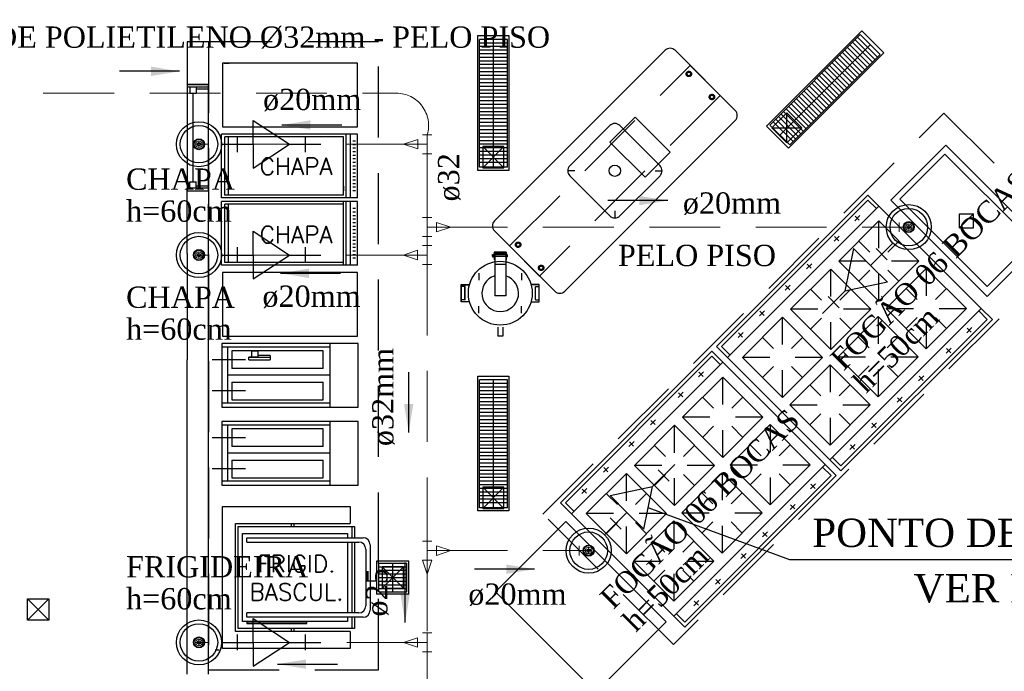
# Model space of a CAD drawing. Header units: millimetres. Extents: x 4 to 3534, y 14 to 98.
# Tile 126 of 161: x 31.14 to 38.08, y 46.13 to 50.72. Entities that reach past the tile are written whole.
import ezdxf

# ---------------------------------------------------------------- set-up
doc = ezdxf.new("R2010")
doc.units = ezdxf.units.MM
doc.header["$MEASUREMENT"] = 0
doc.linetypes.add('Dashed', pattern=[0.75, 0.5, -0.25])
for name, color, linetype, lineweight in [('AF-Conexões', 7, 'Continuous', 20), ('AF-Conexões detalhe', 7, 'Continuous', 20), ('AF-Sentido tubo', 7, 'Continuous', 20), ('AF-Textos tubo', 7, 'Continuous', 20), ('AF-Tubos', 3, 'Continuous', 20), ('SIMBOLOS INT', 8, 'Continuous', 5), ('Textos', 7, 'Continuous', 5)]:
    doc.layers.add(name, color=color, linetype=linetype, lineweight=lineweight)
doc.styles.add('ROMANS', font='ROMANS')
doc.styles.add('TimesNewRoman', font='times.ttf')
doc.dimstyles.get("Standard").update_dxf_attribs({"dimtxt": 0.18, "dimasz": 0.18, "dimexe": 0.18, "dimexo": 0.0625, "dimgap": 0.09, "dimtad": 0, "dimtih": 1, "dimtoh": 1, "dimdec": 4, "dimzin": 0, "dimdsep": 46, "dimtxsty": 'Standard', "dimcen": 0.09, "dimadec": 0, "dimazin": 0, "dimtfac": 1, "dimtdec": 4, "dimtofl": 0, "dimtmove": 0, "dimatfit": 3, "dimfxl": 0, "dimtolj": 1, "dimtzin": 0, "dimarcsym": 0})

msp = doc.modelspace()

# ---------------------------------------------------------------- linework, layer by layer
at = {"color": 7}
for p, q in [((36.4319, 49.98184), (37.0682, 50.61844)), ((37.2089, 50.47774), (37.0682, 50.61844)), ((32.3232, 50.56824), (32.3232, 50.26824)), ((32.4732, 50.56824), (32.3232, 50.56824)), ((32.4732, 50.56824), (32.4732, 50.26824)), ((34.5824, 50.58524), (34.3834, 50.58524)), ((34.3834, 49.68524), (34.3834, 50.58524)), ((34.5824, 50.55924), (34.3834, 50.55924)), ((34.5824, 50.53424), (34.3834, 50.53424)), ((34.4834, 49.68524), (34.4834, 50.58524)), ((34.5824, 49.68524), (34.5824, 50.58524)), ((36.5026, 49.91114), (37.1389, 50.54774)), ((37.1368, 50.40554), (36.996, 50.54624)), ((37.1552, 50.42394), (37.0144, 50.56464)), ((37.1728, 50.44164), (37.0321, 50.58234)), ((37.1905, 50.45934), (37.0498, 50.60004)), ((34.5824, 50.50924), (34.3834, 50.50924)), ((34.5824, 50.48324), (34.3834, 50.48324)), ((34.4902, 49.30604), (35.6923, 50.50814)), ((35.763, 50.50814), (36.1872, 50.08394)), ((36.5726, 49.84124), (37.2089, 50.47774)), ((37.0647, 50.33344), (36.9239, 50.47414)), ((37.0831, 50.35184), (36.9423, 50.49254)), ((37.1007, 50.36954), (36.96, 50.51024)), ((37.1191, 50.38794), (36.9784, 50.52854)), ((34.5824, 50.45824), (34.3834, 50.45824)), ((34.5824, 50.43224), (34.3834, 50.43224)), ((34.5824, 50.40724), (34.3834, 50.40724)), ((36.9926, 50.26134), (36.8518, 50.40194)), ((37.011, 50.27974), (36.8702, 50.42034)), ((37.0286, 50.29734), (36.8879, 50.43804)), ((37.047, 50.31574), (36.9063, 50.45644)), ((34.5824, 50.38124), (34.3834, 50.38124)), ((34.5824, 50.35624), (34.3834, 50.35624)), ((34.5824, 50.33024), (34.3834, 50.33024)), ((36.9205, 50.18914), (36.7797, 50.32984)), ((36.9388, 50.20754), (36.7981, 50.34824)), ((36.9565, 50.22524), (36.8158, 50.36594)), ((36.9749, 50.24364), (36.8342, 50.38434)), ((32.3232, 50.26824), (32.4732, 50.26824)), ((32.3232, 50.26824), (32.3232, 50.24914)), ((32.4732, 50.26824), (32.3232, 50.26824)), ((32.3232, 50.26824), (32.3232, 49.51824)), ((32.4732, 50.23644), (32.4732, 50.26824)), ((32.4732, 49.51824), (32.4732, 50.26824)), ((34.5824, 50.30524), (34.3834, 50.30524)), ((34.5824, 50.27924), (34.3834, 50.27924)), ((34.5824, 50.25424), (34.3834, 50.25424)), ((36.8484, 50.11704), (36.7076, 50.25774)), ((36.8667, 50.13544), (36.726, 50.27614)), ((36.8844, 50.15314), (36.7437, 50.29374)), ((36.9028, 50.17144), (36.762, 50.31214)), ((32.3877, 50.24914), (32.3232, 50.24914)), ((32.4732, 50.24914), (32.3232, 50.24914)), ((32.3432, 50.24914), (32.3432, 50.20474)), ((32.3432, 50.20584), (32.3877, 50.20584)), ((32.3654, 49.58174), (32.3654, 50.20474)), ((32.3877, 50.24914), (32.3877, 50.20474)), ((32.3877, 50.23644), (32.4732, 50.23644)), ((34.5824, 50.22824), (34.3834, 50.22824)), ((34.5824, 50.20324), (34.3834, 50.20324)), ((36.7762, 50.04484), (36.6355, 50.18554)), ((36.7946, 50.06324), (36.6539, 50.20394)), ((36.8123, 50.08094), (36.6716, 50.22164)), ((36.8307, 50.09934), (36.6899, 50.24004)), ((34.5824, 50.17724), (34.3834, 50.17724)), ((34.5824, 50.15224), (34.3834, 50.15224)), ((34.5824, 50.12624), (34.3834, 50.12624)), ((36.7225, 49.99114), (36.5818, 50.13184)), ((36.7402, 50.00884), (36.5994, 50.14954)), ((36.7586, 50.02724), (36.6178, 50.16784)), ((34.5824, 50.10124), (34.3834, 50.10124)), ((34.5824, 50.07524), (34.3834, 50.07524)), ((34.5824, 50.05024), (34.3834, 50.05024)), ((36.6504, 49.91894), (36.5097, 50.05964)), ((36.6681, 49.93664), (36.5273, 50.07734)), ((36.6865, 49.95504), (36.5457, 50.09574)), ((36.5505, 49.85514), (36.5504, 50.06724)), ((36.7041, 49.97274), (36.5634, 50.11344)), ((34.5824, 50.02424), (34.3834, 50.02424)), ((34.5824, 49.99924), (34.3834, 49.99924)), ((36.1872, 50.01314), (34.9852, 48.81114)), ((35.3034, 49.97784), (35.0205, 49.69494)), ((35.6569, 49.69494), (35.3741, 49.97784)), ((36.5726, 49.84124), (36.4319, 49.98184)), ((36.596, 49.86454), (36.4552, 50.00524)), ((36.6144, 49.88294), (36.4736, 50.02364)), ((36.632, 49.90064), (36.4913, 50.04124)), ((34.5824, 49.97324), (34.3834, 49.97324)), ((34.5824, 49.94824), (34.3834, 49.94824)), ((34.5824, 49.92224), (34.3834, 49.92224)), ((36.4444, 49.96114), (36.6565, 49.96114)), ((34.5824, 49.89724), (34.3834, 49.89724)), ((34.5824, 49.87124), (34.3834, 49.87124)), ((34.5824, 49.84624), (34.3834, 49.84624)), ((34.5824, 49.82024), (34.3834, 49.82024)), ((34.5824, 49.79524), (34.3834, 49.79524)), ((34.5824, 49.76924), (34.3834, 49.76924)), ((34.4069, 49.67934), (34.5569, 49.82934)), ((34.5569, 49.67934), (34.4069, 49.82934)), ((37.3472, 49.45814), (37.6654, 49.77634)), ((37.6654, 49.77634), (38.2806, 49.16114)), ((34.5824, 49.74424), (34.3834, 49.74424)), ((34.5824, 49.71824), (34.3834, 49.71824)), ((34.5824, 49.68524), (34.3834, 49.68524)), ((35.0559, 49.65964), (35.0059, 49.65964)), ((35.6216, 49.65964), (35.6716, 49.65964)), ((32.3432, 49.58174), (32.3877, 49.58174)), ((32.3432, 49.53734), (32.3432, 49.58174)), ((32.3877, 49.53734), (32.3877, 49.58174)), ((35.3034, 49.34144), (35.0205, 49.62424)), ((35.6569, 49.62424), (35.3741, 49.34144)), ((32.3877, 49.53734), (32.3232, 49.53734)), ((32.3232, 49.51824), (32.3232, 49.53734)), ((32.4732, 49.53734), (32.3232, 49.53734)), ((32.3232, 49.51824), (32.4732, 49.51824)), ((32.3232, 49.07614), (32.3232, 49.51824)), ((32.4732, 49.54994), (32.3877, 49.54994)), ((32.4732, 49.01324), (32.4732, 49.42324)), ((37.9624, 48.84294), (37.3472, 49.45814)), ((35.3387, 49.37674), (35.3387, 49.32674)), ((34.4902, 49.23534), (34.9144, 48.81114)), ((38.2806, 49.16114), (37.9624, 48.84294)), ((32.3232, 49.07614), (32.3232, 48.32614)), ((32.4732, 48.32614), (32.4732, 49.07614)), ((34.5727, 49.08644), (34.4887, 49.08644)), ((34.4887, 49.08644), (34.4887, 49.03284)), ((34.5707, 49.08444), (34.4907, 49.08444)), ((34.4907, 49.08444), (34.4907, 49.03314)), ((34.4917, 49.07424), (34.4917, 48.77854)), ((34.5697, 49.07424), (34.4917, 49.07424)), ((34.5697, 49.07424), (34.5697, 48.77854)), ((34.5707, 49.08444), (34.5707, 49.03314)), ((34.5727, 49.08644), (34.5727, 49.03284)), ((34.4727, 49.06474), (34.4732, 49.06524)), ((34.4727, 49.06474), (34.4727, 49.05774)), ((34.4757, 49.06474), (34.4727, 49.06474)), ((34.4727, 49.05774), (34.4732, 49.05724)), ((34.4757, 49.05774), (34.4727, 49.05774)), ((34.4757, 49.06524), (34.4732, 49.06524)), ((34.4732, 49.06524), (34.4732, 49.05724)), ((34.4757, 49.05724), (34.4732, 49.05724)), ((34.4757, 49.06794), (34.4765, 49.06874)), ((34.4757, 49.06794), (34.4757, 49.05454)), ((34.4757, 49.05454), (34.4765, 49.05374)), ((34.4765, 49.06874), (34.4814, 49.06874)), ((34.4765, 49.05374), (34.4814, 49.05374)), ((34.4767, 49.06564), (34.4812, 49.06564)), ((34.4767, 49.05684), (34.4812, 49.05684)), ((34.4822, 49.06794), (34.4814, 49.06874)), ((34.4822, 49.05454), (34.4814, 49.05374)), ((34.4822, 49.06794), (34.483, 49.06874)), ((34.4822, 49.06794), (34.4822, 49.05454)), ((34.4822, 49.05454), (34.483, 49.05374)), ((34.483, 49.06874), (34.4879, 49.06874)), ((34.483, 49.05374), (34.4879, 49.05374)), ((34.4832, 49.06564), (34.4877, 49.06564)), ((34.4832, 49.05684), (34.4877, 49.05684)), ((34.4887, 49.06794), (34.4879, 49.06874)), ((34.4887, 49.05454), (34.4879, 49.05374)), ((34.5697, 49.06764), (34.4917, 49.06764)), ((34.5697, 49.05494), (34.4917, 49.05494)), ((34.5727, 49.06874), (34.5784, 49.06874)), ((34.5727, 49.06564), (34.5782, 49.06564)), ((34.5727, 49.05684), (34.5782, 49.05684)), ((34.5727, 49.05374), (34.5784, 49.05374)), ((34.5792, 49.06794), (34.5784, 49.06874)), ((34.5792, 49.05454), (34.5784, 49.05374)), ((34.5792, 49.06794), (34.5792, 49.05454)), ((34.5792, 49.06794), (34.5792, 49.05454)), ((34.5697, 48.99854), (34.4917, 48.99854)), ((34.2556, 48.73504), (34.2556, 48.85804)), ((34.2556, 48.85804), (34.3137, 48.85804)), ((34.2571, 48.73654), (34.2571, 48.85654)), ((34.2571, 48.85654), (34.3133, 48.85654)), ((34.2826, 48.84394), (34.2571, 48.84394)), ((34.2811, 48.74994), (34.2811, 48.84394)), ((34.2826, 48.74994), (34.2826, 48.84394)), ((34.8058, 48.85804), (34.7477, 48.85804)), ((34.8043, 48.85654), (34.7481, 48.85654)), ((34.7788, 48.74994), (34.7788, 48.84394)), ((34.7788, 48.84394), (34.8043, 48.84394)), ((34.7803, 48.74994), (34.7803, 48.84394)), ((34.8043, 48.73654), (34.8043, 48.85654)), ((34.8058, 48.73504), (34.8058, 48.85804)), ((36.5746, 48.85284), (36.539, 48.81724)), ((36.5716, 48.82014), (36.542, 48.84984)), ((34.3137, 48.73504), (34.2556, 48.73504)), ((34.2826, 48.74994), (34.2571, 48.74994)), ((34.3133, 48.73654), (34.2571, 48.73654)), ((34.5697, 48.77854), (34.4917, 48.77854)), ((34.7477, 48.73504), (34.8058, 48.73504)), ((34.7481, 48.73654), (34.8043, 48.73654)), ((34.7788, 48.74994), (34.8043, 48.74994)), ((34.5127, 48.55724), (34.5127, 48.49474)), ((34.5487, 48.55724), (34.5487, 48.49474)), ((34.5487, 48.49474), (34.5127, 48.49474)), ((33.5285, 48.44324), (32.5685, 48.44324)), ((32.5685, 48.44324), (32.5685, 47.99324)), ((33.3315, 48.41574), (32.5685, 48.41574)), ((32.6074, 48.41574), (32.6074, 48.02324)), ((33.2815, 48.39074), (32.6385, 48.39074)), ((32.6385, 48.39074), (32.6385, 48.26574)), ((32.7785, 48.38964), (32.8229, 48.38964)), ((32.7785, 48.34524), (32.7785, 48.38964)), ((32.8229, 48.34524), (32.8229, 48.38964)), ((33.2815, 48.26574), (33.2815, 48.39074)), ((33.3315, 47.99324), (33.3315, 48.44324)), ((33.5285, 47.99324), (33.5285, 48.44324)), ((32.3232, 46.11314), (32.3232, 48.32614)), ((32.4732, 46.11314), (32.4732, 48.32614)), ((32.735, 48.32824), (32.4998, 48.32824)), ((32.8229, 48.34524), (32.7585, 48.34524)), ((32.7585, 48.32614), (32.7585, 48.34524)), ((32.7585, 48.34524), (32.9085, 48.34524)), ((32.7585, 48.32614), (32.9085, 48.32614)), ((32.9085, 48.35794), (32.8229, 48.35794)), ((32.9085, 48.35794), (32.9085, 48.32614)), ((33.2815, 48.26574), (32.6385, 48.26574)), ((33.3315, 48.21824), (32.6074, 48.21824)), ((34.5824, 48.18524), (34.3834, 48.18524)), ((34.3834, 47.28524), (34.3834, 48.18524)), ((34.4834, 47.28524), (34.4834, 48.18524)), ((34.5824, 47.28524), (34.5824, 48.18524)), ((32.735, 48.10824), (32.4998, 48.10824)), ((32.6385, 48.17074), (33.2815, 48.17074)), ((32.6385, 48.17074), (32.6385, 48.04574)), ((33.2815, 48.04574), (33.2815, 48.17074)), ((34.5824, 48.15924), (34.3834, 48.15924)), ((34.5824, 48.13424), (34.3834, 48.13424)), ((34.5824, 48.10924), (34.3834, 48.10924)), ((32.6385, 48.04574), (33.2815, 48.04574)), ((34.5824, 48.08324), (34.3834, 48.08324)), ((34.5824, 48.05824), (34.3834, 48.05824)), ((32.5685, 48.02324), (33.3315, 48.02324)), ((32.5685, 47.99324), (33.5285, 47.99324)), ((34.5824, 48.03224), (34.3834, 48.03224)), ((34.5824, 48.00724), (34.3834, 48.00724)), ((34.5824, 47.98124), (34.3834, 47.98124)), ((34.5824, 47.95624), (34.3834, 47.95624)), ((34.5824, 47.93024), (34.3834, 47.93024)), ((34.5824, 47.90524), (34.3834, 47.90524)), ((33.5285, 47.89324), (32.5685, 47.89324)), ((32.5685, 47.89324), (32.5685, 47.44324)), ((33.3315, 47.86574), (32.5685, 47.86574)), ((32.6074, 47.86574), (32.6074, 47.47324)), ((33.2815, 47.84074), (32.6385, 47.84074)), ((32.6385, 47.84074), (32.6385, 47.71574)), ((33.2815, 47.71574), (33.2815, 47.84074)), ((33.3315, 47.44324), (33.3315, 47.89324)), ((33.5285, 47.44324), (33.5285, 47.89324)), ((34.5824, 47.87924), (34.3834, 47.87924)), ((34.5824, 47.85424), (34.3834, 47.85424)), ((34.5824, 47.82824), (34.3834, 47.82824)), ((32.735, 47.77824), (32.4997, 47.77824)), ((34.5824, 47.80324), (34.3834, 47.80324)), ((34.5824, 47.77724), (34.3834, 47.77724)), ((33.2815, 47.71574), (32.6385, 47.71574)), ((34.5824, 47.75224), (34.3834, 47.75224)), ((34.5824, 47.72624), (34.3834, 47.72624)), ((34.5824, 47.70124), (34.3834, 47.70124)), ((35.4738, 47.75204), (35.4382, 47.71644)), ((35.4708, 47.71944), (35.4412, 47.74904)), ((33.3315, 47.66824), (32.6074, 47.66824)), ((32.6385, 47.62074), (33.2815, 47.62074)), ((32.6385, 47.62074), (32.6385, 47.49574)), ((33.2815, 47.49574), (33.2815, 47.62074)), ((34.5824, 47.67524), (34.3834, 47.67524)), ((34.5824, 47.65024), (34.3834, 47.65024)), ((34.5824, 47.62424), (34.3834, 47.62424)), ((32.735, 47.55824), (32.4997, 47.55824)), ((34.5824, 47.59924), (34.3834, 47.59924)), ((34.5824, 47.57324), (34.3834, 47.57324)), ((34.5824, 47.54824), (34.3834, 47.54824)), ((32.6385, 47.49574), (33.2815, 47.49574)), ((34.5824, 47.52224), (34.3834, 47.52224)), ((34.5824, 47.49724), (34.3834, 47.49724)), ((32.5685, 47.47324), (33.3315, 47.47324)), ((32.5685, 47.44324), (33.5285, 47.44324)), ((34.5824, 47.47124), (34.3834, 47.47124)), ((34.5824, 47.44624), (34.3834, 47.44624)), ((34.5824, 47.42024), (34.3834, 47.42024)), ((34.4069, 47.27934), (34.5569, 47.42934)), ((34.5569, 47.27934), (34.4069, 47.42934)), ((34.5824, 47.39524), (34.3834, 47.39524)), ((34.5824, 47.36924), (34.3834, 47.36924)), ((34.5824, 47.34424), (34.3834, 47.34424)), ((34.5824, 47.31824), (34.3834, 47.31824)), ((34.5824, 47.28524), (34.3834, 47.28524)), ((33.6592, 46.90904), (33.6592, 46.67644)), ((33.8862, 46.90904), (33.6592, 46.90904)), ((33.6737, 46.89424), (33.8727, 46.89424)), ((33.6737, 46.69124), (33.6737, 46.89424)), ((33.6737, 46.86924), (33.8727, 46.86924)), ((33.8477, 46.71774), (33.6977, 46.86774)), ((33.6977, 46.71774), (33.8477, 46.86774)), ((33.7727, 46.69124), (33.7727, 46.89424)), ((33.8727, 46.69124), (33.8727, 46.89424)), ((33.8862, 46.67644), (33.8862, 46.90904)), ((33.6737, 46.84424), (33.8727, 46.84424)), ((33.6737, 46.81824), (33.8727, 46.81824)), ((33.6737, 46.79324), (33.8727, 46.79324)), ((33.6737, 46.76724), (33.8727, 46.76724)), ((33.6737, 46.74224), (33.8727, 46.74224)), ((33.6737, 46.71624), (33.8727, 46.71624)), ((33.8862, 46.67644), (33.6592, 46.67644)), ((33.6737, 46.69124), (33.8727, 46.69124)), ((31.1982, 46.49324), (31.3482, 46.64324)), ((31.1982, 46.64324), (31.3482, 46.49324)), ((32.5213, 46.28314), (32.5482, 46.28314))]:
    msp.add_line(p, q, dxfattribs=at)
at = {"color": 7, "linetype": 'Continuous'}
msp.add_line((32.5834, 50.41824), (32.6199, 50.41824), dxfattribs=at)
at = {"color": 5}
for p, q in [((32.78803, 50.01422), (33.0447, 49.84622)), ((32.78803, 49.84622), (32.78803, 50.01422)), ((32.56536, 49.84622), (32.78803, 49.84622)), ((32.6767, 49.90156), (32.6767, 49.79089)), ((32.78803, 49.67822), (33.0447, 49.84622)), ((32.78803, 49.84622), (32.78803, 49.67822)), ((33.0447, 49.84622), (33.2667, 49.84622)), ((33.15536, 49.90155), (33.15536, 49.79088)), ((32.78803, 49.23332), (33.0447, 49.06532)), ((32.78803, 49.06532), (32.78803, 49.23332)), ((37.29819, 49.15035), (37.14074, 48.9929)), ((32.6767, 49.12066), (32.6767, 49.00999)), ((33.15536, 49.12065), (33.15536, 49.00998)), ((37.02195, 49.1117), (36.95925, 48.81142)), ((37.14074, 48.9929), (37.02195, 49.1117)), ((37.25859, 49.0325), (37.18034, 49.11075)), ((32.56536, 49.06532), (32.78803, 49.06532)), ((32.78803, 48.89732), (33.0447, 49.06532)), ((32.78803, 49.06532), (32.78803, 48.89732)), ((33.0447, 49.06532), (33.2667, 49.06532)), ((37.14074, 48.9929), (37.25953, 48.87411)), ((37.25953, 48.87411), (36.95925, 48.81142)), ((36.95925, 48.81142), (36.80227, 48.65444)), ((36.92012, 48.69404), (36.84187, 48.77229)), ((35.60504, 47.43366), (35.76202, 47.59063)), ((35.64417, 47.55104), (35.72242, 47.47278)), ((35.30476, 47.37097), (35.60504, 47.43366)), ((35.54234, 47.13337), (35.60504, 47.43366)), ((35.42355, 47.25217), (35.30476, 47.37097)), ((35.2661, 47.09472), (35.42355, 47.25217)), ((35.3057, 47.21257), (35.38395, 47.13432)), ((35.42355, 47.25217), (35.54234, 47.13337)), ((32.78803, 46.50362), (33.0447, 46.33562)), ((32.78803, 46.33562), (32.78803, 46.50362)), ((32.6767, 46.39096), (32.6767, 46.28029)), ((33.15536, 46.39095), (33.15536, 46.28028)), ((32.56536, 46.33562), (32.78803, 46.33562)), ((32.78803, 46.16762), (33.0447, 46.33562)), ((32.78803, 46.33562), (32.78803, 46.16762)), ((33.0447, 46.33562), (33.2667, 46.33562))]:
    msp.add_line(p, q, dxfattribs=at)
at = {"color": 8}
for p, q in [((33.5252, 49.91824), (32.5652, 49.91824)), ((32.5652, 49.46824), (32.5652, 49.91824)), ((33.4452, 49.46824), (33.4452, 49.91824)), ((33.4752, 49.46824), (33.4752, 49.91824)), ((33.5252, 49.46824), (33.5252, 49.91824)), ((33.4252, 49.89824), (32.5902, 49.89824)), ((32.5902, 49.48824), (32.5902, 49.89824)), ((32.6152, 49.48824), (32.6152, 49.89824)), ((33.4252, 49.48824), (33.4252, 49.89824)), ((33.5103, 49.86894), (33.4903, 49.86894)), ((33.5103, 49.84264), (33.4903, 49.84264)), ((33.5103, 49.81764), (33.4903, 49.81764)), ((33.5103, 49.79264), (33.4903, 49.79264)), ((33.5103, 49.76764), (33.4903, 49.76764)), ((33.5103, 49.74264), (33.4903, 49.74264)), ((33.5103, 49.71764), (33.4903, 49.71764)), ((33.5103, 49.69264), (33.4903, 49.69264)), ((33.5103, 49.66764), (33.4903, 49.66764)), ((33.5103, 49.64264), (33.4903, 49.64264)), ((33.5103, 49.61764), (33.4903, 49.61764)), ((33.5103, 49.59264), (33.4903, 49.59264)), ((33.5103, 49.56764), (33.4903, 49.56764)), ((33.4252, 49.54994), (33.4252, 49.51824)), ((33.5103, 49.54264), (33.4903, 49.54264)), ((33.5103, 49.51764), (33.4903, 49.51764)), ((33.5252, 49.46824), (32.5652, 49.46824)), ((33.5252, 49.44324), (32.5652, 49.44324)), ((32.5652, 48.99324), (32.5652, 49.44324)), ((33.4252, 49.48824), (32.5902, 49.48824)), ((33.4252, 49.42324), (32.5902, 49.42324)), ((32.5902, 49.01324), (32.5902, 49.42324)), ((32.6152, 49.01324), (32.6152, 49.42324)), ((33.4252, 49.00124), (33.4252, 49.44324)), ((33.4452, 48.99324), (33.4452, 49.44324)), ((33.4752, 48.99324), (33.4752, 49.44324)), ((33.5252, 48.99324), (33.5252, 49.44324)), ((36.0551, 48.42064), (37.1229, 49.48844)), ((36.0905, 48.42064), (37.1229, 49.45304)), ((37.1229, 49.48844), (37.2006, 49.41064)), ((37.1229, 49.45304), (37.183, 49.39294)), ((33.5104, 49.39394), (33.4904, 49.39394)), ((33.5104, 49.36764), (33.4904, 49.36764)), ((36.1329, 48.34294), (37.2006, 49.41064)), ((37.9219, 48.68934), (37.2006, 49.41064)), ((33.5104, 49.34264), (33.4904, 49.34264)), ((33.5104, 49.31764), (33.4904, 49.31764)), ((33.5104, 49.29264), (33.4904, 49.29264)), ((36.9166, 49.02294), (37.1994, 49.30574)), ((36.9166, 49.02294), (37.1994, 49.30574)), ((36.9166, 49.02294), (37.1994, 49.30574)), ((37.065, 49.34324), (37.0294, 49.30764)), ((37.062, 49.31054), (37.0324, 49.34024)), ((37.1994, 49.11294), (37.1994, 49.30574)), ((37.1994, 49.30574), (37.4823, 49.02294)), ((33.5104, 49.26764), (33.4904, 49.26764)), ((33.5104, 49.24264), (33.4904, 49.24264)), ((33.5104, 49.21764), (33.4904, 49.21764)), ((33.5104, 49.19264), (33.4904, 49.19264)), ((33.5104, 49.16764), (33.4904, 49.16764)), ((36.9207, 49.19884), (36.8851, 49.16324)), ((36.9177, 49.16624), (36.8881, 49.19594)), ((37.1358, 49.08654), (37.058, 49.16434)), ((37.3409, 49.16434), (37.2631, 49.08654)), ((33.5104, 49.14264), (33.4904, 49.14264)), ((33.5104, 49.11764), (33.4904, 49.11764)), ((33.5104, 49.09264), (33.4904, 49.09264)), ((33.4252, 49.01324), (32.5902, 49.01324)), ((33.5104, 49.06764), (33.4904, 49.06764)), ((33.5104, 49.04264), (33.4904, 49.04264)), ((36.7263, 49.00454), (36.6907, 48.96894)), ((37.1094, 49.02294), (36.9166, 49.02294)), ((36.9166, 49.02294), (37.1994, 48.74004)), ((37.1994, 48.74004), (37.4823, 49.02294)), ((37.4823, 49.02294), (37.2894, 49.02294)), ((33.5252, 48.99324), (32.5652, 48.99324)), ((36.5772, 48.68354), (36.86, 48.96634)), ((36.5772, 48.68354), (36.86, 48.96634)), ((36.5772, 48.68354), (36.86, 48.96634)), ((36.7234, 48.97194), (36.6937, 49.00154)), ((36.86, 48.77354), (36.86, 48.96634)), ((36.86, 48.96634), (37.1429, 48.68354)), ((37.1358, 48.95924), (37.058, 48.88154)), ((37.2513, 48.68814), (37.5342, 48.97104)), ((37.3409, 48.88154), (37.2631, 48.95924)), ((37.5342, 48.97104), (37.5342, 48.77814)), ((37.817, 48.68814), (37.5342, 48.97104)), ((37.1994, 48.74004), (37.1994, 48.93294)), ((36.7964, 48.74714), (36.7186, 48.82494)), ((37.0015, 48.82494), (36.9237, 48.74714)), ((37.3928, 48.82964), (37.4705, 48.75184)), ((37.6756, 48.82964), (37.5978, 48.75184)), ((36.394, 48.67224), (36.3584, 48.63664)), ((36.391, 48.63964), (36.3614, 48.66924)), ((36.77, 48.68354), (36.5772, 48.68354)), ((36.5772, 48.68354), (36.86, 48.40064)), ((36.8542, 47.62164), (37.9219, 48.68934)), ((36.86, 48.40064), (37.1429, 48.68354)), ((37.1429, 48.68354), (36.95, 48.68354)), ((37.2513, 48.68814), (37.4442, 48.68814)), ((37.5342, 48.40534), (37.2513, 48.68814)), ((37.5342, 48.40534), (37.817, 48.68814)), ((37.5342, 48.40534), (37.817, 48.68814)), ((37.5342, 48.40534), (37.817, 48.68814)), ((37.6242, 48.68814), (37.817, 48.68814)), ((37.9643, 48.61164), (37.9042, 48.67174)), ((37.9997, 48.61164), (37.9219, 48.68934)), ((36.5206, 48.62694), (36.2378, 48.34414)), ((36.5206, 48.62694), (36.2378, 48.34414)), ((36.5206, 48.62694), (36.2378, 48.34414)), ((36.5206, 48.43414), (36.5206, 48.62694)), ((36.5206, 48.62694), (36.8035, 48.34414)), ((36.7964, 48.61984), (36.7186, 48.54204)), ((36.86, 48.40064), (36.86, 48.59354)), ((36.9119, 48.34874), (37.1948, 48.63164)), ((37.0015, 48.54204), (36.9237, 48.61984)), ((36.9319, 47.54384), (37.9997, 48.61164)), ((36.9319, 47.57924), (37.9643, 48.61164)), ((37.1948, 48.63164), (37.1948, 48.43874)), ((37.4776, 48.34874), (37.1948, 48.63164)), ((37.4705, 48.62454), (37.3928, 48.54674)), ((37.5342, 48.59814), (37.5342, 48.40534)), ((37.5978, 48.62454), (37.6756, 48.54674)), ((36.2422, 48.52044), (36.2067, 48.48484)), ((37.8545, 48.55374), (37.8189, 48.51814)), ((37.8219, 48.55074), (37.8515, 48.52114)), ((36.2393, 48.48784), (36.2096, 48.51744)), ((36.457, 48.40774), (36.3792, 48.48554)), ((36.5843, 48.40774), (36.662, 48.48554)), ((37.0534, 48.49014), (37.1311, 48.41244)), ((37.3362, 48.49014), (37.2584, 48.41244)), ((34.9544, 47.31994), (36.0221, 48.38764)), ((36.0221, 48.38764), (36.0999, 48.30984)), ((36.0551, 48.42064), (36.1329, 48.34294)), ((36.0905, 48.42064), (36.1506, 48.36054)), ((37.7102, 48.40944), (37.6746, 48.37384)), ((37.6775, 48.40644), (37.7072, 48.37684)), ((34.9897, 47.31994), (36.0221, 48.35224)), ((36.0221, 48.35224), (36.0822, 48.29214)), ((36.8542, 47.62164), (36.1329, 48.34294)), ((36.4306, 48.34414), (36.2378, 48.34414)), ((36.2378, 48.34414), (36.5206, 48.06124)), ((36.8035, 48.34414), (36.5206, 48.06124)), ((36.8035, 48.34414), (36.6106, 48.34414)), ((36.9119, 48.34874), (37.1048, 48.34874)), ((37.1948, 48.06594), (36.9119, 48.34874)), ((37.1948, 48.06594), (37.4776, 48.34874)), ((37.1948, 48.06594), (37.4776, 48.34874)), ((37.1948, 48.06594), (37.4776, 48.34874)), ((37.2848, 48.34874), (37.4776, 48.34874)), ((35.0321, 47.24214), (36.0999, 48.30984)), ((35.9642, 48.24244), (35.9286, 48.20684)), ((36.8211, 47.58864), (36.0999, 48.30984)), ((36.3792, 48.20264), (36.457, 48.28044)), ((36.5206, 48.06124), (36.5206, 48.25414)), ((36.8554, 48.29224), (36.5725, 48.00934)), ((36.662, 48.20264), (36.5843, 48.28044)), ((36.8554, 48.29224), (36.8554, 48.09934)), ((37.1382, 48.00934), (36.8554, 48.29224)), ((37.1311, 48.28514), (37.0534, 48.20734)), ((37.1948, 48.25874), (37.1948, 48.06594)), ((37.2584, 48.28514), (37.3362, 48.20734)), ((35.8158, 47.92214), (36.0987, 48.20494)), ((35.8158, 47.92214), (36.0987, 48.20494)), ((35.8158, 47.92214), (36.0987, 48.20494)), ((35.9612, 48.20984), (35.9316, 48.23944)), ((36.0987, 48.01214), (36.0987, 48.20494)), ((36.0987, 48.20494), (36.3815, 47.92214)), ((37.5158, 48.21504), (37.4802, 48.17944)), ((37.4832, 48.21204), (37.5128, 48.18244)), ((36.7139, 48.15074), (36.7917, 48.07304)), ((36.919, 48.07304), (36.9968, 48.15074)), ((35.8199, 48.09814), (35.7843, 48.06254)), ((35.8169, 48.06544), (35.7873, 48.09514)), ((36.035, 47.98574), (35.9572, 48.06354)), ((36.2401, 48.06354), (36.1623, 47.98574)), ((37.3641, 48.06334), (37.3285, 48.02774)), ((37.3315, 48.06034), (37.3611, 48.03074)), ((36.5725, 48.00934), (36.7654, 48.00934)), ((36.8554, 47.72654), (36.5725, 48.00934)), ((37.1382, 48.00934), (36.8554, 47.72654)), ((37.1382, 48.00934), (36.8554, 47.72654)), ((37.1382, 48.00934), (36.8554, 47.72654)), ((36.9454, 48.00934), (37.1382, 48.00934)), ((35.6256, 47.90374), (35.59, 47.86814)), ((35.6226, 47.87114), (35.5929, 47.90074)), ((36.0087, 47.92214), (35.8158, 47.92214)), ((35.8158, 47.92214), (36.0987, 47.63934)), ((36.0987, 47.63934), (36.3815, 47.92214)), ((36.3815, 47.92214), (36.1887, 47.92214)), ((36.7139, 47.86794), (36.7917, 47.94574)), ((36.8554, 47.91934), (36.8554, 47.72654)), ((36.919, 47.94574), (36.9968, 47.86794)), ((35.4764, 47.58274), (35.7593, 47.86554)), ((35.4764, 47.58274), (35.7593, 47.86554)), ((35.4764, 47.58274), (35.7593, 47.86554)), ((35.7593, 47.67274), (35.7593, 47.86554)), ((35.7593, 47.86554), (36.0421, 47.58274)), ((36.035, 47.85854), (35.9572, 47.78074)), ((36.0987, 47.63934), (36.0987, 47.83214)), ((36.1506, 47.58744), (36.4334, 47.87024)), ((36.2401, 47.78074), (36.1623, 47.85854)), ((36.4334, 47.87024), (36.4334, 47.67744)), ((36.7162, 47.58744), (36.4334, 47.87024)), ((37.1835, 47.88274), (37.1479, 47.84714)), ((37.1509, 47.87974), (37.1805, 47.85014)), ((35.6956, 47.64634), (35.6178, 47.72414)), ((35.9007, 47.72414), (35.8229, 47.64634)), ((36.292, 47.72884), (36.3698, 47.65104)), ((36.5748, 47.72884), (36.497, 47.65104)), ((37.0317, 47.73094), (36.9961, 47.69534)), ((36.9991, 47.72804), (37.0287, 47.69834)), ((36.9319, 47.54384), (36.8542, 47.62164)), ((36.9319, 47.57924), (36.8718, 47.63934)), ((35.2932, 47.57144), (35.2576, 47.53584)), ((35.2902, 47.53884), (35.2606, 47.56844)), ((35.6693, 47.58274), (35.4764, 47.58274)), ((35.4764, 47.58274), (35.7593, 47.29984)), ((35.7534, 46.52084), (36.8211, 47.58864)), ((35.7593, 47.29984), (36.0421, 47.58274)), ((36.0421, 47.58274), (35.8493, 47.58274)), ((36.1506, 47.58744), (36.3434, 47.58744)), ((36.4334, 47.30454), (36.1506, 47.58744)), ((36.4334, 47.30454), (36.7162, 47.58744)), ((36.4334, 47.30454), (36.7162, 47.58744)), ((36.4334, 47.30454), (36.7162, 47.58744)), ((36.5234, 47.58744), (36.7162, 47.58744)), ((36.8635, 47.51084), (36.8034, 47.57094)), ((36.8989, 47.51084), (36.8211, 47.58864)), ((35.4198, 47.52614), (35.137, 47.24334)), ((35.4198, 47.52614), (35.137, 47.24334)), ((35.4198, 47.52614), (35.137, 47.24334)), ((35.4198, 47.33334), (35.4198, 47.52614)), ((35.4198, 47.52614), (35.7027, 47.24334)), ((35.6956, 47.51904), (35.6178, 47.44134)), ((35.7593, 47.29984), (35.7593, 47.49274)), ((35.8112, 47.24794), (36.094, 47.53084)), ((35.9007, 47.44134), (35.8229, 47.51904)), ((35.8312, 46.44304), (36.8989, 47.51084)), ((35.8312, 46.47844), (36.8635, 47.51084)), ((36.094, 47.53084), (36.094, 47.33794)), ((36.3768, 47.24794), (36.094, 47.53084)), ((36.3698, 47.52374), (36.292, 47.44594)), ((36.4334, 47.49744), (36.4334, 47.30454)), ((36.497, 47.52374), (36.5748, 47.44594)), ((35.1415, 47.41964), (35.1059, 47.38404)), ((35.1385, 47.38704), (35.1089, 47.41674)), ((36.7537, 47.45294), (36.7181, 47.41734)), ((36.7211, 47.44994), (36.7507, 47.42034)), ((35.3562, 47.30694), (35.2784, 47.38474)), ((35.4835, 47.30694), (35.5613, 47.38474)), ((35.9526, 47.38944), (36.0304, 47.31164)), ((36.2354, 47.38944), (36.1576, 47.31164)), ((32.5732, 46.29324), (32.5732, 47.29324)), ((32.5732, 47.29324), (33.4732, 47.29324)), ((33.4732, 47.29324), (33.4732, 47.17324)), ((34.9544, 47.31994), (35.0321, 47.24214)), ((34.9897, 47.31994), (35.0498, 47.25984)), ((36.6094, 47.30864), (36.5738, 47.27304)), ((36.5768, 47.30564), (36.6064, 47.27604)), ((35.7534, 46.52084), (35.0321, 47.24214)), ((35.3298, 47.24334), (35.137, 47.24334)), ((35.137, 47.24334), (35.4198, 46.96044)), ((35.7027, 47.24334), (35.4198, 46.96044)), ((35.7027, 47.24334), (35.5098, 47.24334)), ((35.8112, 47.24794), (36.004, 47.24794)), ((36.094, 46.96514), (35.8112, 47.24794)), ((36.094, 46.96514), (36.3768, 47.24794)), ((36.094, 46.96514), (36.3768, 47.24794)), ((36.094, 46.96514), (36.3768, 47.24794)), ((36.184, 47.24794), (36.3768, 47.24794)), ((32.6632, 46.41324), (32.6632, 47.17324)), ((32.6632, 47.17324), (33.4732, 47.17324)), ((32.6832, 46.43324), (32.6832, 47.15324)), ((32.6832, 47.15324), (33.5032, 47.15324)), ((33.0582, 47.15324), (33.0582, 47.17324)), ((33.0782, 47.15324), (33.0782, 47.17324)), ((33.4832, 47.15324), (33.4832, 47.07324)), ((33.5032, 47.15324), (33.5032, 47.07324)), ((35.2784, 47.10194), (35.3562, 47.17964)), ((35.4198, 46.96044), (35.4198, 47.15334)), ((35.7546, 47.19144), (35.4717, 46.90854)), ((35.5613, 47.10194), (35.4835, 47.17964)), ((35.7546, 47.19144), (35.7546, 46.99854)), ((36.0374, 46.90854), (35.7546, 47.19144)), ((36.0304, 47.18434), (35.9526, 47.10654)), ((36.094, 47.15794), (36.094, 46.96514)), ((36.1576, 47.18434), (36.2354, 47.10654)), ((32.7132, 47.10324), (33.4532, 47.10324)), ((32.7132, 46.48324), (32.7132, 47.10324)), ((32.7432, 47.07324), (33.5632, 47.07324)), ((32.7432, 47.04324), (32.7432, 47.07324)), ((33.4532, 47.10324), (33.4532, 47.07324)), ((36.415, 47.11424), (36.3794, 47.07874)), ((36.3824, 47.11134), (36.4121, 47.08164)), ((32.7432, 47.04324), (33.5332, 47.04324)), ((33.4532, 47.04324), (33.4532, 46.54324)), ((33.4832, 47.04324), (33.4832, 46.54324)), ((33.5032, 47.04324), (33.5032, 46.54324)), ((33.5832, 46.99324), (33.5832, 46.59324)), ((33.6132, 47.02324), (33.6132, 46.56324)), ((35.6132, 47.05004), (35.6909, 46.97224)), ((35.8182, 46.97224), (35.896, 47.05004)), ((36.2633, 46.96254), (36.2277, 46.92694)), ((36.2307, 46.95954), (36.2603, 46.92994)), ((35.4717, 46.90854), (35.6646, 46.90854)), ((35.7546, 46.62574), (35.4717, 46.90854)), ((36.0374, 46.90854), (35.7546, 46.62574)), ((36.0374, 46.90854), (35.7546, 46.62574)), ((36.0374, 46.90854), (35.7546, 46.62574)), ((35.8446, 46.90854), (36.0374, 46.90854)), ((35.6132, 46.76714), (35.6909, 46.84494)), ((35.7546, 46.81854), (35.7546, 46.62574)), ((35.8182, 46.84494), (35.896, 46.76714)), ((36.0827, 46.78194), (36.0471, 46.74634)), ((36.0501, 46.77894), (36.0797, 46.74934)), ((35.9309, 46.63024), (35.8953, 46.59464)), ((35.8983, 46.62724), (35.928, 46.59754)), ((33.5332, 46.54324), (32.7432, 46.54324)), ((32.7432, 46.51324), (32.7432, 46.54324)), ((33.5632, 46.51324), (32.7432, 46.51324)), ((33.4532, 46.51324), (33.4532, 46.48324)), ((33.4832, 46.51324), (33.4832, 46.43324)), ((33.5032, 46.51324), (33.5032, 46.43324)), ((35.8312, 46.44304), (35.7534, 46.52084)), ((35.8312, 46.47844), (35.7711, 46.53854)), ((33.4532, 46.48324), (32.7132, 46.48324)), ((33.4732, 46.41324), (32.6632, 46.41324)), ((33.5032, 46.43324), (32.6832, 46.43324)), ((33.0582, 46.41324), (33.0582, 46.43324)), ((33.0782, 46.41324), (33.0782, 46.43324)), ((33.4732, 46.41324), (33.4732, 46.29324)), ((33.4732, 46.29324), (32.5732, 46.29324))]:
    msp.add_line(p, q, dxfattribs=at)
for p, q in [((36.57128, 46.91677), (35.57369, 47.28352)), ((39.80689, 46.91677), (36.57128, 46.91677))]:
    msp.add_line(p, q)
at = {"color": 7}
for points in [[(34.5919, 49.66184), (34.3719, 49.66184), (34.3719, 50.61184), (34.5919, 50.61184), (34.5919, 49.66184)], [(36.5629, 49.81794), (36.4073, 49.97354), (37.0789, 50.64544), (37.2345, 50.48984), (36.5629, 49.81794)], [(32.5732, 50.41824), (32.5732, 49.96824), (33.5232, 49.96824), (33.5232, 50.41824), (32.5732, 50.41824)], [(36.4444, 49.96114), (36.5505, 49.85514), (36.6565, 49.96114), (36.5504, 50.06724), (36.4444, 49.96114)], [(38.3513, 49.16114), (37.9624, 48.77224), (37.2835, 49.45104), (37.2835, 49.45104), (37.6724, 49.83994), (38.3513, 49.16114)], [(34.4069, 49.67934), (34.5569, 49.67934), (34.5569, 49.82934), (34.4069, 49.82934), (34.4069, 49.67934)], [(37.7674, 49.25614), (37.8674, 49.25614), (37.8674, 49.35614), (37.7674, 49.25614), (37.7674, 49.35614), (37.8674, 49.35614)], [(32.5732, 48.94324), (32.5732, 48.49324), (33.5232, 48.49324), (33.5232, 48.94324), (32.5732, 48.94324)], [(34.3801, 48.93734), (34.3801, 48.88734)], [(34.6813, 48.93734), (34.6813, 48.88734)], [(34.3801, 48.65574), (34.3801, 48.70574)], [(34.6813, 48.65574), (34.6813, 48.70574)], [(34.5919, 47.26184), (34.3719, 47.26184), (34.3719, 48.21184), (34.5919, 48.21184), (34.5919, 47.26184)], [(34.4069, 47.27934), (34.5569, 47.27934), (34.5569, 47.42934), (34.4069, 47.42934), (34.4069, 47.27934)], [(35.2046, 45.98624), (35.6996, 46.48124), (34.9925, 47.18834), (34.4975, 46.69334), (35.2046, 45.98624)], [(31.1982, 46.49324), (31.1982, 46.64324), (31.3482, 46.64324), (31.3482, 46.49324), (31.1982, 46.49324)]]:
    msp.add_lwpolyline(points, dxfattribs=at)
at = {"color": 7, "linetype": 'Dashed'}
for points in [[(32.4732, 50.56824), (32.4732, 46.14324), (33.6732, 46.14324), (33.6732, 50.56824), (32.4732, 50.56824)], [(34.8084, 48.91714), (34.5962, 49.12934), (35.869, 50.40214), (36.0812, 50.18994), (34.8084, 48.91714)], [(38.5782, 49.14634), (35.7514, 46.32074), (34.832, 47.24014), (37.6588, 50.06574), (38.5782, 49.14634)]]:
    msp.add_lwpolyline(points, dxfattribs=at)
at = {"color": 7}
for points in [[(35.7284, 49.79004), (35.4809, 50.03754), (35.3041, 49.86074), (35.5516, 49.61324), (35.7284, 49.79004)], [(33.6977, 46.86774), (33.6977, 46.71774), (33.8477, 46.71774), (33.8477, 46.86774), (33.6977, 46.86774)]]:
    msp.add_lwpolyline(points, close=True, dxfattribs=at)
at = {"color": 8}
msp.add_lwpolyline([(32.7452, 46.46864), (33.1677, 46.46864), (33.1677, 46.47804), (32.7452, 46.47804), (32.7452, 46.46864)], close=True, dxfattribs=at)
at = {"color": 7, "linetype": 'Dashed'}
for centre, radius in [((35.8602, 50.34164), 0.019), ((35.8602, 50.34164), 0.0125), ((36.023, 50.17924), 0.019), ((36.023, 50.17924), 0.0125), ((34.6567, 49.13814), 0.019), ((34.6567, 49.13814), 0.0125), ((34.8191, 48.97534), 0.019), ((34.8191, 48.97534), 0.0125)]:
    msp.add_circle(centre, radius, dxfattribs=at)
at = {"color": 5}
for centre, radius in [((32.4067, 49.84623), 0.15877), ((32.4067, 49.84623), 0.1321), ((32.4067, 49.84623), 0.03877), ((32.4067, 49.84623), 0.0121), ((37.41039, 49.26254), 0.15877), ((37.41039, 49.26254), 0.1321), ((37.41039, 49.26254), 0.03877), ((32.4067, 49.06533), 0.15877), ((37.41039, 49.26254), 0.0121), ((32.4067, 49.06533), 0.1321), ((32.4067, 49.06533), 0.03877), ((32.4067, 49.06533), 0.0121), ((35.1539, 46.98253), 0.15877), ((35.1539, 46.98253), 0.1321), ((35.1539, 46.98253), 0.03877), ((35.1539, 46.98253), 0.0121), ((32.4067, 46.33563), 0.15877), ((32.4067, 46.33563), 0.1321), ((32.4067, 46.33563), 0.03877), ((32.4067, 46.33563), 0.0121)]:
    msp.add_circle(centre, radius, dxfattribs=at)
at = {"color": 7}
for centre, radius in [((35.3387, 49.65964), 0.04), ((34.5307, 48.79654), 0.225)]:
    msp.add_circle(centre, radius, dxfattribs=at)
for centre, radius, start, end in [((35.7276, 50.47284), 0.05, 45, 135), ((36.1519, 50.04854), 0.05, 315, 45), ((35.3387, 49.94244), 0.05, 45, 135), ((35.0559, 49.65964), 0.05, 135, 225), ((35.6216, 49.65964), 0.05, 315, 45), ((34.5255, 49.27074), 0.05, 135, 225), ((35.3387, 49.37674), 0.05, 225, 315), ((34.4774, 49.06724), 0.00169, 114.054, 245.946), ((34.4774, 49.05524), 0.00169, 114.054, 245.946), ((34.486, 49.06124), 0.01028, 154.518, 205.481), ((34.4805, 49.06724), 0.00169, 294.054, 65.9458), ((34.4719, 49.06124), 0.01028, 334.518, 25.4814), ((34.4805, 49.05524), 0.00169, 294.054, 65.9458), ((34.4839, 49.06724), 0.00169, 114.054, 245.946), ((34.4839, 49.05524), 0.00169, 114.054, 245.946), ((34.4925, 49.06124), 0.01028, 154.518, 205.481), ((34.487, 49.06724), 0.00169, 294.054, 65.9458), ((34.4784, 49.06124), 0.01028, 334.518, 25.4814), ((34.487, 49.05524), 0.00169, 294.054, 65.9458), ((34.5775, 49.06724), 0.00169, 294.054, 65.9458), ((34.5689, 49.06124), 0.01028, 334.518, 25.4814), ((34.5775, 49.05524), 0.00169, 294.054, 65.9458), ((34.5307, 48.79654), 0.129, 107.597, 72.4024), ((34.9498, 48.84644), 0.05, 225, 315)]:
    msp.add_arc(centre, radius, start, end, dxfattribs=at)
at = {"color": 8}
for centre, start, end in [((33.5632, 47.02324), 0, 90), ((33.5332, 46.99324), 0, 90), ((33.5332, 46.59324), 270, 0), ((33.5632, 46.56324), 270, 0)]:
    msp.add_arc(centre, 0.05, start, end, dxfattribs=at)
at = {"layer": 'AF-Conexões', "linetype": 'Continuous'}
for p, q in [((33.9821, 49.91284), (34.0488, 49.91294)), ((34.0156, 49.84624), (34.0155, 49.91284)), ((32.4069, 49.84624), (32.4736, 49.84624)), ((32.4736, 49.87954), (32.4736, 49.81284)), ((33.9489, 49.87954), (33.8489, 49.84624)), ((33.9489, 49.81284), (33.8489, 49.84624)), ((33.9489, 49.87954), (33.9489, 49.81284)), ((34.0156, 49.84624), (33.9489, 49.84624)), ((34.0156, 49.84624), (34.0155, 49.77954)), ((34.0488, 49.77954), (33.9822, 49.77954)), ((33.9817, 49.32924), (34.0484, 49.32914)), ((34.015, 49.26254), (34.0151, 49.32914)), ((34.0817, 49.29584), (34.0817, 49.22914)), ((34.0817, 49.29584), (34.1817, 49.26254)), ((37.3435, 49.29584), (37.3435, 49.22914)), ((34.015, 49.26254), (34.0149, 49.19584)), ((34.015, 49.26254), (34.0817, 49.26254)), ((34.0817, 49.22914), (34.1817, 49.26254)), ((37.4102, 49.26254), (37.3435, 49.26254)), ((34.0482, 49.19584), (33.9816, 49.19594)), ((32.4732, 49.09874), (32.4732, 49.03204)), ((33.948, 49.09874), (33.848, 49.06534)), ((33.948, 49.09874), (33.948, 49.03204)), ((33.9815, 49.13204), (34.0481, 49.13194)), ((34.0147, 49.06534), (34.0148, 49.13204)), ((32.4065, 49.06534), (32.4732, 49.06534)), ((33.948, 49.03204), (33.848, 49.06534)), ((34.0147, 49.06534), (33.948, 49.06534)), ((34.0147, 49.06534), (34.0147, 48.99874)), ((34.0481, 48.99874), (33.9814, 48.99874)), ((33.9817, 47.04914), (34.0484, 47.04924)), ((34.015, 46.98254), (34.015, 47.04924)), ((34.0817, 47.01584), (34.0817, 46.94924)), ((34.0817, 47.01584), (34.1817, 46.98254)), ((35.087, 47.01584), (35.087, 46.94924)), ((34.015, 46.98254), (34.015, 46.91584)), ((34.015, 46.98254), (34.0817, 46.98254)), ((34.0817, 46.94924), (34.1817, 46.98254)), ((35.1537, 46.98254), (35.087, 46.98254)), ((34.0484, 46.91584), (33.9817, 46.91584)), ((33.9817, 46.91584), (34.015, 46.81584)), ((34.0484, 46.91584), (34.015, 46.81584)), ((32.4732, 46.36904), (32.4732, 46.30234)), ((33.9484, 46.36904), (33.8484, 46.33564)), ((33.9484, 46.36904), (33.9484, 46.30234)), ((33.9818, 46.40234), (34.0484, 46.40234)), ((34.0151, 46.33564), (34.0151, 46.40234)), ((32.4065, 46.33564), (32.4732, 46.33564)), ((33.9484, 46.30234), (33.8484, 46.33564)), ((34.0151, 46.33564), (33.9484, 46.33564)), ((34.0151, 46.33564), (34.0152, 46.26904)), ((34.0485, 46.26904), (33.9818, 46.26894))]:
    msp.add_line(p, q, dxfattribs=at)
for centre in [(32.4069, 49.84624), (37.4102, 49.26254), (32.4065, 49.06534), (35.1537, 46.98254), (32.4065, 46.33564)]:
    msp.add_circle(centre, 0.03333, dxfattribs=at)
at = {"layer": 'AF-Conexões detalhe', "linetype": 'Continuous'}
for centre in [(32.4069, 49.84624), (37.4102, 49.26254), (32.4065, 49.06534), (35.1537, 46.98254), (32.4065, 46.33564)]:
    msp.add_circle(centre, 0.03333, dxfattribs=at)
at = {"layer": 'AF-Tubos', "linetype": 'Dashed'}
for p, q in [((30.5592, 50.20584), (33.79875, 50.20584)), ((33.9489, 49.84624), (32.4736, 49.84624)), ((34.0155, 49.77954), (34.0151, 49.32914)), ((34.0817, 49.26254), (37.3435, 49.26254)), ((33.948, 49.06534), (32.4732, 49.06534)), ((34.0147, 48.99874), (34.015, 47.04924)), ((34.0817, 46.98254), (35.087, 46.98254)), ((34.015, 46.91584), (34.0151, 46.40234)), ((33.9484, 46.33564), (32.4732, 46.33564)), ((34.0152, 46.26904), (34.016, 45.09094))]:
    msp.add_line(p, q, dxfattribs=at)
at = {"layer": 'AF-Tubos'}
msp.add_line((34.0149, 49.19589), (34.0148, 49.13209), dxfattribs=at)
at = {"layer": 'AF-Tubos', "linetype": 'Dashed'}
msp.add_arc((33.79875, 49.97917), 0.22667, 343.242613, 90, dxfattribs=at)
at = {"layer": 'SIMBOLOS INT', "linetype": 'Continuous'}
for p, q in [((32.4297, 49.84624), (32.3837, 49.84624)), ((32.4067, 49.82324), (32.4067, 49.86924)), ((37.4104, 49.28554), (37.4104, 49.23954)), ((37.4334, 49.26254), (37.3874, 49.26254)), ((32.4067, 49.08834), (32.4067, 49.04234)), ((32.4297, 49.06534), (32.3837, 49.06534)), ((35.1539, 47.00554), (35.1539, 46.95954)), ((35.1769, 46.98254), (35.1309, 46.98254)), ((32.4297, 46.33564), (32.3837, 46.33564)), ((32.4067, 46.35864), (32.4067, 46.31264))]:
    msp.add_line(p, q, dxfattribs=at)
for centre in [(32.4067, 49.84624), (37.4104, 49.26254), (32.4067, 49.06534), (35.1539, 46.98254), (32.4067, 46.33564)]:
    msp.add_circle(centre, 0.02333, dxfattribs=at)

# ---------------------------------------------------------------- texts
at = {"color": 7, "char_height": 0.12, "attachment_point": 8, "line_spacing_factor": 0.798, "style": 'ROMANS'}
for s, insert, width in [('CHAPA', (33.0922, 49.62984), 2.2628571), ('CHAPA', (33.0922, 49.14984), 2.2628571), ('FRIGID.', (33.0942, 46.82984), 2.3542857), ('BASCUL.', (33.0942, 46.63084), 2.8571429)]:
    msp.add_mtext(s, dxfattribs=dict(at, insert=insert, width=width))
at = {"layer": 'AF-Textos tubo', "char_height": 0.15, "line_spacing_factor": 0.798, "style": 'TimesNewRoman'}
for s, insert, width, attachment_point in [('TUBO DE POLIETILENO %%c32mm - PELO PISO', (34.8823, 50.52008), 16.9449057, 9), ('ø20mm', (32.85876, 50.07775), 2.565803, 7), ('ø20mm', (35.8182, 49.34774), 2.565803, 7), ('PELO PISO', (35.36036, 48.98555), 4.1392961, 7), ('ø20mm', (32.85422, 48.69101), 2.5855186, 7), ('ø20mm', (34.30558, 46.59157), 2.5855186, 7)]:
    msp.add_mtext(s, dxfattribs=dict(at, insert=insert, width=width, attachment_point=attachment_point))
at = {"layer": 'AF-Textos tubo', "char_height": 0.15, "attachment_point": 7, "rotation": 90.00021, "line_spacing_factor": 0.798, "style": 'TimesNewRoman'}
for s, insert, width in [('ø32', (34.251, 49.44335), 1.260466), ('ø32mm', (33.78732, 47.71904), 2.5855186), ('ø25', (33.74459, 46.51832), 1.2701514)]:
    msp.add_mtext(s, dxfattribs=dict(at, insert=insert, width=width))
at = {"layer": 'Textos', "attachment_point": 7, "line_spacing_factor": 0.9, "style": 'TimesNewRoman'}
for s, insert, char_height, width in [('CHAPA\\Ph=60cm', (31.89286, 49.29813), 0.15, 0.8894839), ('CHAPA\\Ph=60cm', (31.89286, 48.46618), 0.15, 0.8894839), ('PONTO DE CONSUMO', (36.73023, 47.00524), 0.2, 11.4658834), ('FRIGIDEIRA\\Ph=60cm', (31.89286, 46.56655), 0.15, 1.485886), ('VER DET.C', (37.44501, 46.6129), 0.2, 5.8030052)]:
    msp.add_mtext(s, dxfattribs=dict(at, insert=insert, char_height=char_height, width=width))
at = {"layer": 'Textos', "char_height": 0.15, "attachment_point": 7, "rotation": 45.000105, "line_spacing_factor": 0.9, "style": 'TimesNewRoman'}
for insert, width in [((37.11115, 48.08337), 2.1194494), ((35.48772, 46.401), 2.1355493)]:
    msp.add_mtext('FOGÃO 06 BOCAS\\Ph=50cm', dxfattribs=dict(at, insert=insert, width=width))

# ---------------------------------------------------------------- leaders
at = {"layer": 'AF-Sentido tubo'}
for points in [[(32.26904, 50.36016), (31.84544, 50.36016)], [(32.99131, 49.98208), (33.41491, 49.98208)], [(35.712, 49.44965), (35.2884, 49.44965)], [(32.98174, 48.93677), (33.40534, 48.93677)], [(33.88538, 47.81595), (33.88528, 48.23955)], [(33.86018, 46.47568), (33.86008, 46.89928)], [(34.77269, 46.85192), (34.34909, 46.85192)], [(32.96081, 46.18288), (33.38441, 46.18288)]]:
    msp.add_leader(points, dimstyle='Standard', override={"dimasz": 0.2}, dxfattribs=at)

doc.saveas('drawing.dxf')
